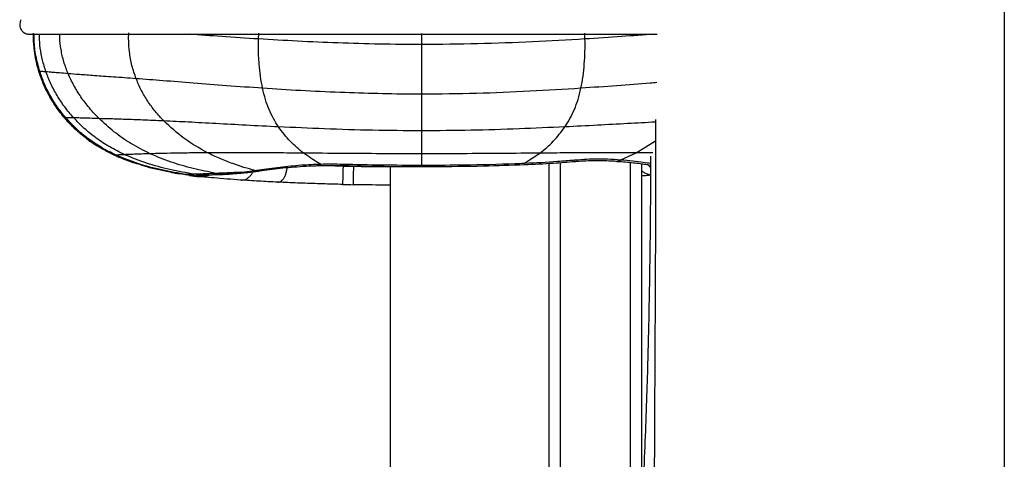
# Paper-space layout '_Back' of a CAD drawing. Header units: millimetres. Extents: x -468 to 468, y 0 to 686.
# Tile 2 of 9: x -468 to -202, y 346 to 465. Entities that reach past the tile are written whole.
import ezdxf

# ---------------------------------------------------------------- set-up
doc = ezdxf.new("R2010")
doc.units = ezdxf.units.MM

psp = doc.layouts.new('_Back')

# ---------------------------------------------------------------- linework, layer by layer
at = {"color": 7, "linetype": 'Continuous', "lineweight": 25}
for p, q in [((-467.82, 465.11), (-467.82, 465.1)), ((-464.47, 461.18), (-464.46, 458.44)), ((-403.63, 459.89), (-403.57, 461.43)), ((-359.46, 458.37), (-359.46, 461.4)), ((-315.29, 459.89), (-315.37, 461.42)), ((-464.43, 458.06), (-463.85, 454.17)), ((-464.13, 455.62), (-464.09, 455.48)), ((-463.95, 454.79), (-464.01, 455.03)), ((-463.96, 454.66), (-463.53, 452.76)), ((-463.05, 451.06), (-463.92, 454.67)), ((-463.69, 453.7), (-463.91, 454.65)), ((-463.83, 454.07), (-463.77, 453.76)), ((-463.05, 451.06), (-463.46, 452.78)), ((-462.81, 451.1), (-463.05, 451.08)), ((-463.05, 451.08), (-463.05, 451.07)), ((-463.05, 451.07), (-463.05, 451.06)), ((-463.05, 451.06), (-463.05, 451.06)), ((-462.33, 449.1), (-463.05, 451.06)), ((-463.05, 451.06), (-463.05, 451.06)), ((-463.05, 451.06), (-463.05, 451.06)), ((-463.05, 451.06), (-463.05, 451.06)), ((-463.05, 451.06), (-463.05, 451.06)), ((-463.05, 451.06), (-463.05, 451.06)), ((-463.05, 451.06), (-463.05, 451.06)), ((-463.05, 451.06), (-463.05, 451.06)), ((-463.05, 451.06), (-463.05, 451.06)), ((-463.05, 451.06), (-463.05, 451.06)), ((-463.05, 451.06), (-463.05, 451.06)), ((-459.05, 442.58), (-458.88, 442.31)), ((-456.06, 438.51), (-456.06, 438.5)), ((-456.06, 438.5), (-456.06, 438.49)), ((-456.06, 438.49), (-456.06, 438.49)), ((-456.06, 438.49), (-456.06, 438.49)), ((-456.06, 438.49), (-456.06, 438.49)), ((-456.06, 438.49), (-456.06, 438.49)), ((-456.06, 438.49), (-456.06, 438.49)), ((-456.06, 438.49), (-456.06, 438.49)), ((-456.06, 438.49), (-456.06, 438.49)), ((-456.06, 438.49), (-456.06, 438.49)), ((-359.46, 431.97), (-359.46, 435.04)), ((-447.8, 431.38), (-448.4, 431.78)), ((-359.46, 428.82), (-359.46, 431.97)), ((-301.48, 429.1), (-296.18, 432.35)), ((-447.45, 431.09), (-447.05, 430.87)), ((-445.16, 429.75), (-442.42, 428.39)), ((-331.63, 426.29), (-327.51, 429)), ((-305.58, 427.22), (-301.48, 429.1)), ((-296.97, 429.05), (-301.48, 429.1)), ((-443.55, 428.95), (-442.51, 428.42)), ((-443.32, 428.84), (-442.51, 428.42)), ((-443.11, 428.73), (-442.51, 428.43)), ((-442.6, 428.46), (-442.49, 428.42)), ((-442.6, 428.46), (-442.49, 428.42)), ((-442.51, 428.43), (-441.21, 427.86)), ((-442.51, 428.43), (-442.51, 428.43)), ((-442.51, 428.43), (-442.51, 428.43)), ((-442.51, 428.42), (-441.21, 427.85)), ((-442.51, 428.42), (-441.22, 427.86)), ((-442.51, 428.42), (-442.51, 428.42)), ((-442.51, 428.42), (-442.51, 428.42)), ((-442.51, 428.42), (-442.51, 428.42)), ((-442.51, 428.42), (-442.51, 428.42)), ((-438.02, 426.66), (-438.72, 426.89)), ((-359.46, 425.77), (-359.46, 428.82)), ((-322, 426.46), (-322, 0)), ((-303, 0), (-303, 426.5)), ((-434.13, 425.45), (-433.41, 425.23)), ((-408.15, 423.81), (-404.6, 424.29)), ((-404.6, 424.29), (-404.6, 424.29)), ((-380.67, 425.52), (-380.67, 425.71)), ((-380.67, 425.52), (-377.86, 425.46)), ((-368, 425.45), (-368, 5)), ((-325, 3), (-325, 426.25)), ((-300, 426.15), (-300, 3)), ((-297.65, 425.8), (-297.53, 425.62)), ((-297.65, 425.8), (-297.53, 425.61)), ((-297.65, 425.8), (-297.53, 425.61)), ((-297.65, 425.8), (-297.53, 425.61)), ((-297.65, 425.8), (-297.53, 425.61)), ((-297.65, 425.8), (-297.53, 425.61)), ((-297.64, 425.8), (-297.53, 425.62)), ((-297.64, 425.8), (-297.53, 425.62)), ((-297.64, 425.8), (-297.53, 425.62)), ((-420.17, 422.69), (-423.37, 423.16)), ((-423.37, 423.16), (-423.36, 423.16)), ((-420.17, 422.69), (-423.37, 423.16)), ((-423.36, 423.16), (-423.36, 423.16)), ((-420.17, 422.69), (-423.36, 423.16)), ((-423.36, 423.16), (-423.36, 423.16)), ((-420.17, 422.69), (-423.36, 423.16)), ((-423.36, 423.16), (-423.36, 423.16)), ((-420.17, 422.69), (-423.36, 423.16)), ((-423.36, 423.16), (-423.36, 423.15)), ((-420.17, 422.69), (-423.36, 423.15)), ((-423.36, 423.15), (-423.36, 423.15)), ((-420.17, 422.69), (-423.36, 423.15)), ((-423.36, 423.15), (-423.36, 423.15)), ((-420.17, 422.69), (-423.36, 423.15)), ((-423.36, 423.15), (-423.36, 423.15)), ((-420.17, 422.69), (-423.36, 423.15)), ((-422.32, 423), (-423.36, 423.15)), ((-422.32, 423), (-423.36, 423.15)), ((-420.18, 422.75), (-423.07, 423.18)), ((-422.1, 422.96), (-420.19, 422.69)), ((-419.75, 423.08), (-420.94, 423.27)), ((-418.35, 423.09), (-418.6, 423.04)), ((-418.17, 422.86), (-417.52, 423.13)), ((-413.85, 423.29), (-415.13, 423.52)), ((-413, 423.22), (-413.85, 423.29))]:
    psp.add_line(p, q, dxfattribs=at)
at = {"color": 7, "linetype": 'Continuous', "lineweight": 25, "flags": 128}
for points in [[(-442.51, 428.43), (-442.51, 428.43), (-442.51, 428.43), (-442.51, 428.43)], [(-442.51, 428.43), (-442.51, 428.43), (-442.51, 428.43), (-442.51, 428.43)], [(-442.51, 428.42), (-442.51, 428.42), (-442.51, 428.42), (-442.51, 428.42)], [(-318.08, 426.75), (-318.09, 426.82), (-318.12, 427.17)], [(-385.13, 425.67), (-380.67, 425.52), (-380.67, 425.52), (-380.67, 425.52)], [(-380.81, 425.67), (-380.81, 425.72), (-380.8, 426.05)], [(-380.8, 420.53), (-380.79, 420.59), (-380.79, 420.85), (-380.78, 421.3), (-380.76, 421.92), (-380.74, 422.69), (-380.72, 423.57), (-380.7, 424.52), (-380.67, 425.52)], [(-420.17, 422.69), (-420.17, 422.69), (-420.17, 422.69)]]:
    psp.add_lwpolyline(points, dxfattribs=at)
at = {"color": 7, "linetype": 'Continuous', "lineweight": 25}
for centre, radius, start, end in [((-442.47, 428.44), 0.0386, 190.2594, 200.1669), ((-442.51, 428.43), 0.00402, 180.5878, 205.7561), ((-420.17, 422.69), 0.00679, 2.4464, 15.1612), ((-420.17, 422.69), 0.00702, 2.5717, 12.111), ((-420.16, 422.69), 0.00226, 163.6942, 189.5645), ((-420.17, 422.69), 0.00318, 354.0779, 13.7994), ((-420.16, 422.69), 0.00182, 159.9531, 191.6764), ((-420.17, 422.69), 0.00318, 354.0847, 13.7885), ((-420.16, 422.69), 0.00183, 160.0045, 191.634), ((-420.17, 422.69), 0.00325, 354.3262, 13.6387)]:
    psp.add_arc(centre, radius, start, end, dxfattribs=at)
for points, knots in [([(-201.83, 606.87), (-201.83, 606.24), (-201.83, 605.61), (-201.83, 604.34), (-201.83, 602.42), (-201.83, 600.45), (-201.83, 596.45), (-201.83, 593.72), (-201.83, 585.33), (-201.83, 579.51), (-201.83, 570.63), (-201.83, 567.65), (-201.82, 563.16), (-201.82, 561.66), (-201.82, 560.16), (-201.82, 560.13), (-201.82, 560.08), (-201.82, 560.01), (-201.82, 559.85), (-201.82, 559.52), (-201.82, 558.87), (-201.82, 557.56), (-201.82, 554.94), (-201.82, 540.76), (-201.82, 527.56), (-201.82, 513.91), (-201.82, 511.23), (-201.82, 505.98), (-201.82, 503.41), (-201.82, 495.76), (-201.82, 490.78), (-201.82, 480.77), (-201.82, 475.74), (-201.82, 465.34), (-201.82, 459.98), (-201.82, 448.97), (-201.82, 443.33), (-201.82, 431.79), (-201.82, 425.91), (-201.82, 407.95), (-201.82, 395.58), (-201.82, 379.94), (-201.82, 376.79), (-201.82, 373.63), (-201.82, 373.62), (-201.82, 373.61), (-201.82, 373.6), (-201.82, 373.59), (-201.82, 373.55), (-201.82, 373.46), (-201.82, 373.29), (-201.82, 372.95), (-201.82, 372.26), (-201.82, 370.88), (-201.82, 366.56), (-201.82, 362.62), (-201.82, 353.12), (-201.82, 346.75), (-201.82, 333.85), (-201.82, 327.32), (-201.82, 314.05), (-201.82, 307.29), (-201.82, 294.13), (-201.82, 287.73), (-201.82, 278.8), (-201.81, 275.93), (-201.81, 271.86), (-201.81, 270.55), (-201.81, 267.99), (-201.81, 266.76), (-201.81, 260.78), (-201.82, 256.62), (-201.82, 249.19), (-201.82, 245.91), (-201.82, 242.9)], [0, 0, 0, 0, 0.007813, 0.007813, 0.015625, 0.03125, 0.03125, 0.0625, 0.0625, 0.125, 0.125, 0.15625, 0.15625, 0.171875, 0.171875, 0.171997, 0.171997, 0.172119, 0.172363, 0.172852, 0.173828, 0.175781, 0.179688, 0.1875, 0.25, 0.25, 0.265625, 0.265625, 0.28125, 0.28125, 0.3125, 0.3125, 0.34375, 0.34375, 0.375, 0.375, 0.40625, 0.40625, 0.4375, 0.4375, 0.5, 0.5, 0.515625, 0.515686, 0.515686, 0.515717, 0.515717, 0.515747, 0.515869, 0.516113, 0.516602, 0.517578, 0.519531, 0.523438, 0.53125, 0.5625, 0.5625, 0.625, 0.625, 0.6875, 0.6875, 0.75, 0.75, 0.8125, 0.8125, 0.84375, 0.84375, 0.859375, 0.859375, 0.875, 0.875, 0.9375, 0.9375, 1, 1, 1, 1]), ([(-467.82, 465.11), (-467.95, 464.89), (-468.18, 464.49), (-468.29, 463.69), (-468.16, 462.96), (-467.9, 462.41), (-467.62, 462.05), (-467.44, 461.87), (-467.31, 461.75), (-467.21, 461.67), (-467.11, 461.61), (-466.99, 461.53), (-466.84, 461.45), (-466.56, 461.33), (-466.36, 461.29), (-466.05, 461.22), (-465.65, 461.18), (-465.05, 461.17), (-464.51, 461.18), (-463.73, 461.18), (-462.75, 461.18), (-461.37, 461.18), (-459.71, 461.18), (-457.47, 461.18), (-454.67, 461.18), (-451.39, 461.18), (-447.71, 461.18), (-443.69, 461.18), (-438.92, 461.18), (-433.34, 461.18), (-426.99, 461.18), (-418.71, 461.18), (-408.49, 461.18), (-396.45, 461.18), (-384.42, 461.18), (-372.41, 461.18), (-357.73, 461.18), (-340.36, 461.18), (-324.34, 461.18), (-312.31, 461.18), (-304.31, 461.18), (-298.76, 461.18), (-295.98, 461.18), (-295.79, 461.18)], [0, 0, 0, 0, 0.008889, 0.016145, 0.021727, 0.025706, 0.027178, 0.028401, 0.02896, 0.029519, 0.030119, 0.030795, 0.03246, 0.034624, 0.043744, 0.053676, 0.063512, 0.086442, 0.126758, 0.161166, 0.193565, 0.215732, 0.237698, 0.259768, 0.281949, 0.304206, 0.326511, 0.348776, 0.370881, 0.399996, 0.428993, 0.458057, 0.510571, 0.562936, 0.615025, 0.667048, 0.719031, 0.805694, 0.892505, 0.927413, 0.96244, 0.997403, 1, 1, 1, 1]), ([(-464.46, 458.94), (-464.49, 459.13), (-464.59, 459.96), (-464.54, 460.8), (-464.5, 461.43)], [0, 0, 0, 0, 0.241097, 1, 1, 1, 1]), ([(-464.41, 458.46), (-464.46, 458.82), (-464.58, 459.72), (-464.53, 460.64), (-464.51, 461.18)], [0, 0, 0, 0, 0.401439, 1, 1, 1, 1]), ([(-462.81, 451.1), (-463.2, 452.5), (-463.95, 455.27), (-464.37, 458.68), (-464.32, 460.63), (-464.3, 461.18)], [0, 0, 0, 0, 0.427772, 0.840831, 1, 1, 1, 1]), ([(-461.15, 451), (-461.49, 452.06), (-462.16, 454.15), (-462.71, 457.35), (-462.95, 459.7), (-462.92, 460.96), (-462.91, 461.18)], [0, 0, 0, 0, 0.321619, 0.633568, 0.93826, 1, 1, 1, 1]), ([(-455.15, 450.5), (-455.57, 451.57), (-456.38, 453.68), (-457.1, 456.97), (-457.44, 459.48), (-457.42, 460.87), (-457.41, 461.18)], [0, 0, 0, 0, 0.315136, 0.6201448, 0.9178048, 1, 1, 1, 1]), ([(-436.75, 449.15), (-437.16, 450.33), (-437.76, 452.08), (-438.28, 454.57), (-438.61, 456.79), (-438.8, 459.13), (-438.77, 460.81), (-438.76, 461.51)], [0, 0, 0, 0, 0.305678, 0.452298, 0.604058, 0.837353, 1, 1, 1, 1]), ([(-403.63, 459.89), (-406.97, 460.1), (-413.25, 460.5), (-419.43, 460.96), (-422.33, 461.18)], [0, 0, 0, 0, 0.530183, 1, 1, 1, 1]), ([(-296.59, 461.18), (-299.49, 460.96), (-305.67, 460.5), (-311.96, 460.1), (-315.29, 459.89)], [0, 0, 0, 0, 0.469986, 1, 1, 1, 1]), ([(-464.46, 458.93), (-464.49, 459.13), (-464.55, 459.59), (-464.53, 460.06), (-464.52, 460.32)], [0, 0, 0, 0, 0.443198, 1, 1, 1, 1]), ([(-463.05, 451.08), (-463.45, 452.49), (-464.13, 454.91), (-464.33, 457.41), (-464.41, 458.46)], [0, 0, 0, 0, 0.5826606, 1, 1, 1, 1]), ([(-402.54, 446.56), (-402.74, 447.62), (-403.14, 449.73), (-403.45, 452.73), (-403.61, 455.37), (-403.66, 457.63), (-403.64, 459.13), (-403.63, 459.89)], [0, 0, 0, 0, 0.254707, 0.5047929, 0.6701022, 0.8349665, 1, 1, 1, 1]), ([(-359.46, 458.37), (-363.26, 458.4), (-370.81, 458.45), (-382.03, 458.79), (-392.97, 459.26), (-400.12, 459.68), (-403.63, 459.89)], [0, 0, 0, 0, 0.257198, 0.511655, 0.760239, 1, 1, 1, 1]), ([(-315.29, 459.89), (-320.01, 459.62), (-329.64, 459.06), (-344.39, 458.5), (-354.41, 458.42), (-359.46, 458.37)], [0, 0, 0, 0, 0.321779, 0.657518, 1, 1, 1, 1]), ([(-359.46, 444.93), (-359.46, 446), (-359.46, 448.11), (-359.46, 451.5), (-359.46, 454.93), (-359.46, 457.22), (-359.46, 458.37)], [0, 0, 0, 0, 0.2512822, 0.5003736, 0.7493486, 1, 1, 1, 1]), ([(-316.39, 446.56), (-316.18, 447.62), (-315.78, 449.73), (-315.44, 453.1), (-315.26, 456.5), (-315.28, 458.76), (-315.29, 459.89)], [0, 0, 0, 0, 0.254759, 0.504893, 0.75259, 1, 1, 1, 1]), ([(-463.05, 451.07), (-463.45, 452.48), (-464.1, 454.77), (-464.3, 457.15), (-464.37, 458.07)], [0, 0, 0, 0, 0.6141246, 1, 1, 1, 1]), ([(-456.06, 438.51), (-456.86, 439.5), (-458.43, 441.45), (-460.35, 444.61), (-461.92, 447.8), (-462.68, 450), (-463.05, 451.08)], [0, 0, 0, 0, 0.2642068, 0.5186553, 0.763832, 1, 1, 1, 1]), ([(-456.06, 438.5), (-456.86, 439.49), (-458.43, 441.44), (-460.35, 444.6), (-461.92, 447.79), (-462.68, 449.99), (-463.05, 451.07)], [0, 0, 0, 0, 0.264121, 0.518545, 0.763754, 1, 1, 1, 1]), ([(-456.06, 438.49), (-456.86, 439.49), (-458.43, 441.44), (-460.35, 444.59), (-461.92, 447.79), (-462.68, 449.99), (-463.05, 451.06)], [0, 0, 0, 0, 0.264112, 0.518526, 0.763735, 1, 1, 1, 1]), ([(-456.06, 438.49), (-456.86, 439.48), (-458.43, 441.43), (-460.35, 444.59), (-461.92, 447.78), (-462.68, 449.98), (-463.05, 451.06)], [0, 0, 0, 0, 0.264112, 0.518526, 0.763736, 1, 1, 1, 1]), ([(-456.06, 438.49), (-456.86, 439.48), (-458.43, 441.43), (-460.35, 444.59), (-461.92, 447.78), (-462.68, 449.98), (-463.05, 451.06)], [0, 0, 0, 0, 0.264112, 0.518526, 0.763736, 1, 1, 1, 1]), ([(-458.93, 442.39), (-459.41, 443.14), (-460.52, 444.88), (-461.91, 447.78), (-462.67, 449.98), (-463.05, 451.06)], [0, 0, 0, 0, 0.275595, 0.644527, 1, 1, 1, 1]), ([(-455.76, 438.54), (-456.57, 439.53), (-458.15, 441.48), (-460.08, 444.63), (-461.67, 447.82), (-462.44, 450.02), (-462.81, 451.1)], [0, 0, 0, 0, 0.264403, 0.518911, 0.764016, 1, 1, 1, 1]), ([(-461.15, 451), (-461.57, 451.03), (-462.41, 451.09), (-462.68, 451.09), (-462.81, 451.1)], [0, 0, 0, 0, 0.490533, 1, 1, 1, 1]), ([(-455.15, 450.5), (-455.97, 450.57), (-457.62, 450.7), (-459.22, 450.84), (-460.39, 450.94), (-460.9, 450.98), (-461.15, 451)], [0, 0, 0, 0, 0.24407, 0.490828, 0.742464, 1, 1, 1, 1]), ([(-453.63, 438.54), (-454.47, 439.51), (-456.12, 441.44), (-458.17, 444.56), (-459.89, 447.72), (-460.74, 449.92), (-461.15, 451)], [0, 0, 0, 0, 0.264814, 0.519502, 0.76445, 1, 1, 1, 1]), ([(-436.75, 449.15), (-438.86, 449.3), (-442.92, 449.59), (-448.05, 449.95), (-452.19, 450.26), (-454.17, 450.42), (-455.15, 450.5)], [0, 0, 0, 0, 0.271237, 0.523633, 0.764547, 1, 1, 1, 1]), ([(-446.78, 438.35), (-447.67, 439.29), (-449.42, 441.13), (-451.69, 444.14), (-453.65, 447.23), (-454.66, 449.42), (-455.15, 450.5)], [0, 0, 0, 0, 0.264873, 0.519559, 0.764361, 1, 1, 1, 1]), ([(-456.06, 438.49), (-456.86, 439.48), (-458.44, 441.43), (-460.34, 444.6), (-461.64, 447.15), (-462.18, 448.68), (-462.33, 449.1)], [0, 0, 0, 0, 0.308788, 0.606237, 0.892923, 1, 1, 1, 1]), ([(-456.06, 438.49), (-456.86, 439.48), (-458.43, 441.43), (-460.34, 444.59), (-461.64, 447.14), (-462.18, 448.68), (-462.33, 449.09)], [0, 0, 0, 0, 0.308787, 0.606234, 0.892919, 1, 1, 1, 1]), ([(-456.06, 438.49), (-456.86, 439.48), (-458.43, 441.43), (-460.34, 444.59), (-461.64, 447.14), (-462.18, 448.68), (-462.33, 449.09)], [0, 0, 0, 0, 0.308778, 0.606218, 0.892895, 1, 1, 1, 1]), ([(-402.54, 446.55), (-405.78, 446.78), (-412.09, 447.22), (-421.09, 447.92), (-429.35, 448.59), (-434.35, 448.97), (-436.75, 449.15)], [0, 0, 0, 0, 0.276452, 0.536276, 0.777612, 1, 1, 1, 1]), ([(-429.25, 437.71), (-430.04, 438.56), (-431.6, 440.24), (-433.63, 443.03), (-435.4, 445.95), (-436.31, 448.09), (-436.75, 449.15)], [0, 0, 0, 0, 0.261969, 0.515488, 0.761036, 1, 1, 1, 1]), ([(-295.84, 448.08), (-296.44, 448.04), (-299.98, 447.75), (-306.85, 447.22), (-313.14, 446.78), (-316.39, 446.55)], [0, 0, 0, 0, 0.089744, 0.530759, 1, 1, 1, 1]), ([(-381.56, 445.41), (-385.13, 445.57), (-392.14, 445.88), (-399.11, 446.33), (-402.54, 446.55)], [0, 0, 0, 0, 0.5090577, 1, 1, 1, 1]), ([(-398.22, 436.1), (-398.68, 436.83), (-399.61, 438.29), (-400.78, 440.77), (-401.8, 443.49), (-402.29, 445.53), (-402.54, 446.55)], [0, 0, 0, 0, 0.252061, 0.501989, 0.750704, 1, 1, 1, 1]), ([(-359.46, 444.93), (-360.02, 444.94), (-367.39, 444.94), (-374.75, 445.18), (-381.56, 445.41)], [0, 0, 0, 0, 0.0757631, 1, 1, 1, 1]), ([(-316.39, 446.55), (-320.98, 446.27), (-330.38, 445.68), (-344.76, 445.07), (-354.53, 444.98), (-359.46, 444.93)], [0, 0, 0, 0, 0.321656, 0.657336, 1, 1, 1, 1]), ([(-320.7, 436.1), (-320.24, 436.83), (-319.32, 438.29), (-318.14, 440.77), (-317.13, 443.49), (-316.63, 445.53), (-316.39, 446.55)], [0, 0, 0, 0, 0.2520597, 0.5019852, 0.7507013, 1, 1, 1, 1]), ([(-460.32, 444.65), (-459.71, 443.59), (-458.45, 441.44), (-456.86, 439.48), (-456.06, 438.49)], [0, 0, 0, 0, 0.492682, 1, 1, 1, 1]), ([(-456.06, 438.49), (-456.88, 439.47), (-457.92, 440.71), (-458.75, 442.1), (-458.93, 442.39)], [0, 0, 0, 0, 0.78756, 1, 1, 1, 1]), ([(-359.46, 435.04), (-359.46, 435.7), (-359.46, 437.03), (-359.46, 438.95), (-359.46, 440.62), (-359.46, 441.97), (-359.46, 443.4), (-359.46, 444.42), (-359.46, 444.93)], [0, 0, 0, 0, 0.243936, 0.490985, 0.616064, 0.742431, 0.870339, 1, 1, 1, 1]), ([(-455.76, 438.54), (-455.87, 438.53), (-456.08, 438.53), (-456.07, 438.52), (-456.06, 438.51)], [0, 0, 0, 0, 0.503924, 1, 1, 1, 1]), ([(-442.51, 428.44), (-443.87, 429.11), (-446.53, 430.42), (-450.13, 432.87), (-453.34, 435.53), (-455.17, 437.53), (-456.06, 438.51)], [0, 0, 0, 0, 0.267607, 0.522473, 0.766183, 1, 1, 1, 1]), ([(-442.51, 428.43), (-443.87, 429.1), (-446.53, 430.42), (-450.13, 432.86), (-453.34, 435.52), (-455.16, 437.52), (-456.06, 438.5)], [0, 0, 0, 0, 0.267592, 0.522459, 0.766179, 1, 1, 1, 1]), ([(-456.06, 438.49), (-455.6, 437.96), (-455.05, 437.33), (-454.52, 436.81), (-454.43, 436.72)], [0, 0, 0, 0, 0.8232846, 1, 1, 1, 1]), ([(-442.51, 428.43), (-443.87, 429.1), (-446.53, 430.41), (-450.13, 432.86), (-453.34, 435.51), (-455.16, 437.51), (-456.06, 438.49)], [0, 0, 0, 0, 0.267585, 0.522458, 0.766185, 1, 1, 1, 1]), ([(-445.13, 429.8), (-445.6, 430.04), (-447.37, 430.93), (-450.12, 432.87), (-453.34, 435.51), (-455.16, 437.51), (-456.06, 438.49)], [0, 0, 0, 0, 0.113351, 0.421895, 0.716947, 1, 1, 1, 1]), ([(-445.6, 430.04), (-445.91, 430.2), (-447.52, 431.02), (-450.12, 432.87), (-453.34, 435.51), (-455.16, 437.51), (-456.06, 438.49)], [0, 0, 0, 0, 0.078595, 0.399233, 0.705851, 1, 1, 1, 1]), ([(-442.76, 428.56), (-444.04, 429.19), (-446.61, 430.46), (-450.13, 432.86), (-453.34, 435.51), (-455.16, 437.51), (-456.06, 438.49)], [0, 0, 0, 0, 0.254998, 0.51425, 0.762167, 1, 1, 1, 1]), ([(-445.6, 430.04), (-445.91, 430.2), (-447.52, 431.02), (-450.12, 432.87), (-453.34, 435.5), (-455.16, 437.51), (-456.06, 438.49)], [0, 0, 0, 0, 0.078671, 0.399282, 0.705875, 1, 1, 1, 1]), ([(-442.84, 428.6), (-444.09, 429.21), (-446.63, 430.47), (-449.76, 432.6), (-452.3, 434.66), (-454.28, 436.51), (-455.47, 437.83), (-456.06, 438.49)], [0, 0, 0, 0, 0.251153, 0.511697, 0.679025, 0.841685, 1, 1, 1, 1]), ([(-453, 435.36), (-453.44, 435.75), (-454.52, 436.74), (-455.48, 437.83), (-456.06, 438.49)], [0, 0, 0, 0, 0.404338, 1, 1, 1, 1]), ([(-453.63, 438.54), (-454, 438.54), (-454.76, 438.55), (-455.41, 438.55), (-455.64, 438.54), (-455.76, 438.54)], [0, 0, 0, 0, 0.32015, 0.655085, 1, 1, 1, 1]), ([(-442.19, 428.47), (-443.55, 429.14), (-446.21, 430.46), (-449.82, 432.91), (-453.03, 435.56), (-454.87, 437.56), (-455.76, 438.54)], [0, 0, 0, 0, 0.267469, 0.522347, 0.766132, 1, 1, 1, 1]), ([(-446.78, 438.35), (-447.65, 438.38), (-449.4, 438.44), (-451.24, 438.49), (-452.66, 438.52), (-453.31, 438.53), (-453.63, 438.54)], [0, 0, 0, 0, 0.239742, 0.4845377, 0.7373383, 1, 1, 1, 1]), ([(-439.86, 428.58), (-441.22, 429.25), (-443.89, 430.56), (-447.53, 432.98), (-450.8, 435.6), (-452.7, 437.57), (-453.63, 438.54)], [0, 0, 0, 0, 0.2663927, 0.5211641, 0.7654199, 1, 1, 1, 1]), ([(-429.25, 437.71), (-431.19, 437.8), (-434.92, 437.96), (-439.73, 438.13), (-443.75, 438.26), (-445.78, 438.32), (-446.78, 438.35)], [0, 0, 0, 0, 0.2712281, 0.5233357, 0.764013, 1, 1, 1, 1]), ([(-432.96, 428.83), (-434.71, 429.71), (-438.13, 431.43), (-442.76, 434.64), (-445.46, 437.14), (-446.78, 438.35)], [0, 0, 0, 0, 0.349218, 0.682466, 1, 1, 1, 1]), ([(-398.22, 436.1), (-401.15, 436.25), (-406.84, 436.53), (-415, 436.98), (-422.49, 437.39), (-427.06, 437.61), (-429.25, 437.71)], [0, 0, 0, 0, 0.27641, 0.536387, 0.777897, 1, 1, 1, 1]), ([(-417.44, 429.1), (-419.62, 430.32), (-423.89, 432.7), (-427.49, 436.07), (-429.25, 437.71)], [0, 0, 0, 0, 0.511967, 1, 1, 1, 1]), ([(-296.18, 437.39), (-296.22, 437.39), (-298.66, 437.27), (-303.94, 436.97), (-312.08, 436.53), (-317.77, 436.25), (-320.7, 436.1)], [0, 0, 0, 0, 0.0048467, 0.313806, 0.6463936, 1, 1, 1, 1]), ([(-296.18, 438.09), (-296.18, 437.43), (-296.18, 431.96), (-296.19, 422.3), (-296.22, 408.95), (-296.26, 399.27), (-296.29, 392.58), (-296.31, 389.44), (-296.32, 386.86), (-296.33, 384.86), (-296.34, 383.02), (-296.36, 379.28), (-296.39, 373.31), (-296.44, 364.81), (-296.47, 357.38), (-296.5, 351.3), (-296.52, 346.83), (-296.54, 342.38), (-296.56, 338.24), (-296.57, 334.72), (-296.58, 331.95), (-296.59, 329.92), (-296.59, 328.63), (-296.6, 327.63), (-296.6, 326.48), (-296.61, 324.74), (-296.61, 322.03), (-296.62, 318.26), (-296.63, 313.39), (-296.64, 307.79), (-296.65, 301.69), (-296.64, 295.39), (-296.62, 289.71), (-296.59, 284.84), (-296.53, 280.81), (-296.46, 277.65), (-296.4, 276.17), (-296.38, 275.61)], [0, 0, 0, 0, 0.011072, 0.09271, 0.163047, 0.236653, 0.256399, 0.276317, 0.289903, 0.30002, 0.310279, 0.320998, 0.36336, 0.411982, 0.466631, 0.491669, 0.517704, 0.544696, 0.570006, 0.590857, 0.607319, 0.619462, 0.627357, 0.63073, 0.637561, 0.648109, 0.662292, 0.686633, 0.716753, 0.751959, 0.791244, 0.833219, 0.876379, 0.909317, 0.943098, 0.978531, 1, 1, 1, 1]), ([(-454.09, 436.38), (-453.91, 436.2), (-453.38, 435.67), (-452.64, 435), (-452.03, 434.46), (-451.79, 434.26), (-451.83, 434.29), (-451.84, 434.3)], [0, 0, 0, 0, 0.139086, 0.406839, 0.659537, 0.918313, 1, 1, 1, 1]), ([(-447.43, 431.13), (-448.37, 431.73), (-450.08, 432.83), (-451.9, 434.3), (-452.78, 435.15), (-453, 435.36)], [0, 0, 0, 0, 0.477659, 0.870459, 1, 1, 1, 1]), ([(-359.46, 435.04), (-363.9, 435.07), (-372.68, 435.13), (-385.62, 435.54), (-394.08, 435.92), (-398.22, 436.1)], [0, 0, 0, 0, 0.34272, 0.678317, 1, 1, 1, 1]), ([(-391.42, 429), (-392.67, 430.01), (-395.19, 432.04), (-397.21, 434.75), (-398.22, 436.1)], [0, 0, 0, 0, 0.4999536, 1, 1, 1, 1]), ([(-320.7, 436.1), (-324.84, 435.92), (-333.31, 435.54), (-346.25, 435.13), (-355.03, 435.07), (-359.46, 435.04)], [0, 0, 0, 0, 0.321682, 0.657283, 1, 1, 1, 1]), ([(-327.51, 429), (-326.25, 430.01), (-323.73, 432.04), (-321.71, 434.75), (-320.7, 436.1)], [0, 0, 0, 0, 0.499948, 1, 1, 1, 1]), ([(-450.12, 432.93), (-450.11, 432.92), (-449.37, 432.3), (-448.39, 431.65), (-447.39, 431.06), (-447.22, 430.96)], [0, 0, 0, 0, 0.007363, 0.830683, 1, 1, 1, 1]), ([(-417.44, 429.1), (-419.1, 429.08), (-422.3, 429.05), (-426.53, 428.98), (-430.14, 428.91), (-432.02, 428.86), (-432.96, 428.83)], [0, 0, 0, 0, 0.270919, 0.52302, 0.763647, 1, 1, 1, 1]), ([(-391.42, 429), (-393.85, 429.02), (-398.59, 429.06), (-405.4, 429.1), (-411.7, 429.12), (-415.58, 429.1), (-417.44, 429.1)], [0, 0, 0, 0, 0.27468, 0.534166, 0.776371, 1, 1, 1, 1]), ([(-404.6, 424.29), (-405.6, 424.57), (-407.61, 425.14), (-410.77, 426.2), (-414.09, 427.47), (-416.32, 428.55), (-417.44, 429.1)], [0, 0, 0, 0, 0.223147, 0.452829, 0.725355, 1, 1, 1, 1]), ([(-359.46, 428.82), (-363.11, 428.83), (-370.33, 428.84), (-381, 428.91), (-387.99, 428.97), (-391.42, 429)], [0, 0, 0, 0, 0.341926, 0.677397, 1, 1, 1, 1]), ([(-386.89, 426.06), (-387.08, 426.17), (-388.63, 427.06), (-390.11, 428.09), (-391.42, 429)], [0, 0, 0, 0, 0.120241, 1, 1, 1, 1]), ([(-327.51, 429), (-330.94, 428.97), (-337.93, 428.91), (-348.59, 428.84), (-355.82, 428.83), (-359.46, 428.82)], [0, 0, 0, 0, 0.322605, 0.658076, 1, 1, 1, 1]), ([(-301.48, 429.1), (-303.34, 429.1), (-307.22, 429.12), (-313.52, 429.1), (-320.33, 429.06), (-325.07, 429.02), (-327.51, 429)], [0, 0, 0, 0, 0.223627, 0.465832, 0.725319, 1, 1, 1, 1]), ([(-442.6, 428.47), (-441.94, 428.18), (-440.61, 427.59), (-439.23, 427.08), (-438.54, 426.82)], [0, 0, 0, 0, 0.497279, 1, 1, 1, 1]), ([(-442.19, 428.46), (-442.28, 428.46), (-442.45, 428.45), (-442.51, 428.44), (-442.51, 428.44), (-442.51, 428.44)], [0, 0, 0, 0, 0.345234, 0.672604, 1, 1, 1, 1]), ([(-423.37, 423.16), (-425.63, 423.56), (-430.08, 424.34), (-436.53, 426), (-440.55, 427.63), (-442.51, 428.44)], [0, 0, 0, 0, 0.347056, 0.680694, 1, 1, 1, 1]), ([(-423.36, 423.16), (-425.63, 423.56), (-430.08, 424.34), (-436.53, 425.99), (-440.55, 427.63), (-442.51, 428.43)], [0, 0, 0, 0, 0.347087, 0.680703, 1, 1, 1, 1]), ([(-423.36, 423.16), (-425.63, 423.55), (-430.08, 424.33), (-436.53, 425.99), (-440.54, 427.63), (-442.51, 428.43)], [0, 0, 0, 0, 0.347086, 0.680716, 1, 1, 1, 1]), ([(-423.36, 423.15), (-425.63, 423.55), (-430.08, 424.33), (-436.53, 425.99), (-440.54, 427.62), (-442.51, 428.42)], [0, 0, 0, 0, 0.347086, 0.680716, 1, 1, 1, 1]), ([(-423.36, 423.15), (-425.63, 423.55), (-430.08, 424.33), (-436.53, 425.98), (-440.54, 427.62), (-442.51, 428.42)], [0, 0, 0, 0, 0.347086, 0.680716, 1, 1, 1, 1]), ([(-439.86, 428.58), (-440.27, 428.56), (-441.11, 428.52), (-441.8, 428.49), (-442.06, 428.47), (-442.19, 428.46)], [0, 0, 0, 0, 0.313322, 0.648599, 1, 1, 1, 1]), ([(-423.07, 423.18), (-425.33, 423.58), (-429.77, 424.36), (-436.21, 426.02), (-440.22, 427.66), (-442.19, 428.46)], [0, 0, 0, 0, 0.346731, 0.680364, 1, 1, 1, 1]), ([(-423.36, 423.16), (-425.63, 423.55), (-430.08, 424.34), (-436.07, 425.85), (-439.66, 427.3), (-441.18, 427.92)], [0, 0, 0, 0, 0.373723, 0.732939, 1, 1, 1, 1]), ([(-423.36, 423.15), (-425.63, 423.55), (-430.08, 424.34), (-436.07, 425.85), (-439.66, 427.3), (-441.18, 427.92)], [0, 0, 0, 0, 0.37371, 0.732913, 1, 1, 1, 1]), ([(-432.96, 428.83), (-433.78, 428.81), (-435.47, 428.76), (-437.32, 428.69), (-438.82, 428.63), (-439.5, 428.6), (-439.86, 428.58)], [0, 0, 0, 0, 0.233873, 0.475657, 0.729875, 1, 1, 1, 1]), ([(-420.94, 423.27), (-423.17, 423.67), (-427.56, 424.47), (-433.93, 426.15), (-437.91, 427.78), (-439.86, 428.58)], [0, 0, 0, 0, 0.344594, 0.678349, 1, 1, 1, 1]), ([(-423.36, 423.16), (-425.63, 423.56), (-430.08, 424.36), (-435.16, 425.58), (-437.86, 426.64), (-438.51, 426.9)], [0, 0, 0, 0, 0.4422756, 0.8673823, 1, 1, 1, 1]), ([(-438.46, 426.81), (-438.34, 426.76), (-437.91, 426.58), (-437.45, 426.45), (-437.12, 426.36)], [0, 0, 0, 0, 0.273143, 1, 1, 1, 1]), ([(-423.36, 423.15), (-424.74, 423.38), (-427.45, 423.83), (-431.44, 424.71), (-434.97, 425.62), (-437.12, 426.35), (-438.02, 426.66)], [0, 0, 0, 0, 0.276788, 0.547613, 0.811819, 1, 1, 1, 1]), ([(-415.13, 423.52), (-417.2, 423.94), (-421.32, 424.77), (-427.3, 426.47), (-431.08, 428.05), (-432.96, 428.83)], [0, 0, 0, 0, 0.336747, 0.671268, 1, 1, 1, 1]), ([(-331.63, 426.29), (-331.63, 426.29), (-328.65, 426.42), (-324.14, 426.67), (-319.64, 427.04), (-318.12, 427.17)], [0, 0, 0, 0, 0.000004, 0.661393, 1, 1, 1, 1]), ([(-331.61, 425.91), (-329, 426.03), (-324.48, 426.22), (-319.98, 426.61), (-318.08, 426.77)], [0, 0, 0, 0, 0.578542, 1, 1, 1, 1]), ([(-318.12, 427.17), (-317.01, 427.25), (-314.94, 427.41), (-311.94, 427.48), (-308.81, 427.43), (-306.76, 427.3), (-305.58, 427.22)], [0, 0, 0, 0, 0.254328, 0.473381, 0.695877, 1, 1, 1, 1]), ([(-318.08, 426.73), (-317.7, 426.77), (-316.47, 426.89), (-314.38, 426.99), (-311.85, 427.03), (-309.48, 426.98), (-307.73, 426.92), (-306.87, 426.84), (-306.66, 426.82)], [0, 0, 0, 0, 0.094772, 0.309042, 0.523809, 0.740107, 0.93679, 1, 1, 1, 1]), ([(-306.66, 426.86), (-306.5, 426.85), (-306.14, 426.83), (-305.78, 427.08), (-305.58, 427.22)], [0, 0, 0, 0, 0.443883, 1, 1, 1, 1]), ([(-306.64, 426.78), (-306.22, 426.76), (-305.01, 426.7), (-303.18, 426.53), (-301.24, 426.31), (-299.6, 426.1), (-298.38, 425.93), (-297.82, 425.83), (-297.6, 425.79)], [0, 0, 0, 0, 0.108322, 0.312034, 0.520972, 0.709623, 0.883115, 1, 1, 1, 1]), ([(-305.58, 427.22), (-305.58, 427.22), (-304.46, 427.13), (-302.32, 426.92), (-299.58, 426.57), (-298.17, 426.36), (-297.53, 426.26)], [0, 0, 0, 0, 0.000005, 0.352422, 0.704937, 1, 1, 1, 1]), ([(-297.52, 428.19), (-297.52, 427.88), (-297.53, 426.13), (-297.55, 422.78), (-297.58, 417.85), (-297.63, 412.18), (-297.69, 405.64), (-297.79, 398.23), (-297.92, 390.11), (-298.1, 381.34), (-298.34, 371.94), (-298.65, 361.76), (-299.05, 350.79), (-299.38, 343.23), (-299.55, 339.31)], [0, 0, 0, 0, 0.010414, 0.059156, 0.11302, 0.176737, 0.250312, 0.33375, 0.427052, 0.524054, 0.629821, 0.74438, 0.867765, 1, 1, 1, 1]), ([(-433.44, 425.24), (-433.34, 425.21), (-433.02, 425.13), (-432.35, 424.95), (-431.77, 424.81), (-431.5, 424.75)], [0, 0, 0, 0, 0.1897608, 0.6322481, 1, 1, 1, 1]), ([(-433.44, 425.24), (-433.34, 425.21), (-433.02, 425.13), (-432.35, 424.95), (-431.77, 424.81), (-431.5, 424.75)], [0, 0, 0, 0, 0.189817, 0.632301, 1, 1, 1, 1]), ([(-427.42, 423.86), (-427.34, 423.85), (-426.94, 423.77), (-426.42, 423.67), (-425.98, 423.59), (-425.98, 423.59), (-425.98, 423.59)], [0, 0, 0, 0, 0.100644, 0.475382, 0.802647, 1, 1, 1, 1]), ([(-427.42, 423.86), (-427.34, 423.85), (-426.94, 423.77), (-426.42, 423.67), (-425.98, 423.59), (-425.98, 423.59), (-425.98, 423.59)], [0, 0, 0, 0, 0.100401, 0.4752, 0.802455, 1, 1, 1, 1]), ([(-427.15, 423.81), (-427.16, 423.81), (-427.23, 423.83), (-426.86, 423.76), (-426.15, 423.62), (-425.37, 423.49), (-424.95, 423.41)], [0, 0, 0, 0, 0.0390796, 0.3043243, 0.6233968, 1, 1, 1, 1]), ([(-408.17, 423.81), (-408.77, 423.78), (-409.92, 423.74), (-411.77, 423.66), (-413.54, 423.59), (-414.64, 423.54), (-415.13, 423.52)], [0, 0, 0, 0, 0.221369, 0.422684, 0.740982, 1, 1, 1, 1]), ([(-413.85, 423.29), (-413.77, 423.29), (-412.89, 423.34), (-411.11, 423.47), (-409.14, 423.7), (-408.17, 423.81)], [0, 0, 0, 0, 0.052829, 0.535156, 1, 1, 1, 1]), ([(-412.77, 423.25), (-412.54, 423.27), (-411.75, 423.34), (-410.09, 423.47), (-408.54, 423.6), (-407.62, 423.69), (-407.52, 423.69)], [0, 0, 0, 0, 0.157939, 0.549614, 0.952902, 1, 1, 1, 1]), ([(-408.46, 421.72), (-408.21, 421.72), (-407.72, 421.71), (-406.99, 421.96), (-406.31, 422.39), (-405.7, 423.02), (-405.31, 423.55), (-405.17, 423.89), (-405.15, 423.93)], [0, 0, 0, 0, 0.194584, 0.389168, 0.583752, 0.778336, 0.972921, 1, 1, 1, 1]), ([(-408.17, 423.81), (-408.17, 423.81), (-408.16, 423.81), (-408.16, 423.81), (-408.15, 423.81)], [0, 0, 0, 0, 0.499935, 1, 1, 1, 1]), ([(-407.02, 423.71), (-407.13, 423.69), (-407.51, 423.62), (-407.89, 423.73), (-408.15, 423.81)], [0, 0, 0, 0, 0.30378, 1, 1, 1, 1]), ([(-407.02, 423.71), (-406.86, 423.73), (-405.75, 423.86), (-404.6, 424.02), (-403.52, 424.13), (-403.52, 424.13)], [0, 0, 0, 0, 0.140529, 0.998537, 1, 1, 1, 1]), ([(-404.6, 424.29), (-404.6, 424.29), (-404.24, 424.35), (-402.14, 424.65), (-398.07, 425.23), (-392.42, 425.81), (-388.63, 426.01), (-386.89, 426.06), (-386.89, 426.06)], [0, 0, 0, 0, 0.000003, 0.071597, 0.410664, 0.733104, 0.999997, 1, 1, 1, 1]), ([(-403.42, 424.16), (-403.49, 424.14), (-403.86, 424), (-404.27, 424.16), (-404.6, 424.29)], [0, 0, 0, 0, 0.172407, 1, 1, 1, 1]), ([(-403.43, 424.17), (-403.4, 424.18), (-402.54, 424.32), (-400.67, 424.58), (-397.81, 424.93), (-394.75, 425.23), (-391.56, 425.46), (-388.81, 425.6), (-387.11, 425.63), (-386.55, 425.64)], [0, 0, 0, 0, 0.006312, 0.183239, 0.362489, 0.543503, 0.725594, 0.90788, 1, 1, 1, 1]), ([(-398.37, 421.15), (-398.21, 421.15), (-397.9, 421.16), (-397.44, 421.42), (-397, 421.87), (-396.61, 422.49), (-396.27, 423.26), (-396.01, 424.14), (-395.91, 424.79), (-395.86, 425.11)], [0, 0, 0, 0, 0.143432, 0.286864, 0.430296, 0.573728, 0.71716, 0.860592, 1, 1, 1, 1]), ([(-386.89, 426.06), (-386.89, 426.06), (-384.88, 426.11), (-382.84, 426.08), (-380.8, 426.05)], [0, 0, 0, 0, 0.00001, 1, 1, 1, 1]), ([(-386.55, 425.7), (-386.6, 425.7), (-386.71, 425.68), (-386.82, 425.92), (-386.89, 426.06)], [0, 0, 0, 0, 0.417663, 1, 1, 1, 1]), ([(-386.55, 425.64), (-386.04, 425.65), (-384.44, 425.69), (-382.52, 425.68), (-381.11, 425.65), (-380.81, 425.64)], [0, 0, 0, 0, 0.267865, 0.844711, 1, 1, 1, 1]), ([(-380.81, 425.68), (-379.7, 425.64), (-374.39, 425.48), (-367.27, 425.4), (-361.27, 425.41), (-359.46, 425.41)], [0, 0, 0, 0, 0.156422, 0.746126, 1, 1, 1, 1]), ([(-380.8, 426.05), (-377.28, 425.97), (-370.16, 425.79), (-363.05, 425.78), (-359.46, 425.77)], [0, 0, 0, 0, 0.495793, 1, 1, 1, 1]), ([(-377.86, 425.46), (-375.17, 425.42), (-371.88, 425.36), (-368.6, 425.35), (-368, 425.34)], [0, 0, 0, 0, 0.818062, 1, 1, 1, 1]), ([(-359.46, 425.77), (-359.05, 425.77), (-355.22, 425.77), (-346.82, 425.83), (-337.95, 426.03), (-332.51, 426.25), (-331.63, 426.29), (-331.63, 426.29)], [0, 0, 0, 0, 0.044625, 0.412765, 0.905005, 0.999998, 1, 1, 1, 1]), ([(-359.46, 425.4), (-358.48, 425.4), (-352.9, 425.4), (-343.61, 425.47), (-335.31, 425.77), (-331.61, 425.91)], [0, 0, 0, 0, 0.105921, 0.601168, 1, 1, 1, 1]), ([(-359.46, 425.43), (-359.46, 425.43), (-359.46, 425.41), (-359.46, 425.63), (-359.46, 425.77)], [0, 0, 0, 0, 0.370764, 1, 1, 1, 1]), ([(-331.61, 425.93), (-331.61, 425.93), (-331.61, 425.92), (-331.62, 426.15), (-331.63, 426.29)], [0, 0, 0, 0, 0.385357, 1, 1, 1, 1]), ([(-297.55, 423.17), (-297.83, 423.21), (-298.44, 423.3), (-299.28, 423.67), (-299.77, 424.07), (-300, 424.25)], [0, 0, 0, 0, 0.320351, 0.686917, 1, 1, 1, 1]), ([(-297.54, 425.15), (-297.66, 425.26), (-297.89, 425.47), (-298.03, 425.75), (-298.1, 425.88)], [0, 0, 0, 0, 0.536629, 1, 1, 1, 1]), ([(-297.65, 425.8), (-297.64, 425.76), (-297.61, 425.68), (-297.56, 425.64), (-297.53, 425.62)], [0, 0, 0, 0, 0.610573, 1, 1, 1, 1]), ([(-423.07, 423.18), (-423.17, 423.17), (-423.39, 423.16), (-423.37, 423.16), (-423.37, 423.16)], [0, 0, 0, 0, 0.497258, 1, 1, 1, 1]), ([(-420.94, 423.27), (-421.31, 423.25), (-422.09, 423.22), (-422.71, 423.19), (-422.95, 423.18), (-423.07, 423.18)], [0, 0, 0, 0, 0.30455, 0.640367, 1, 1, 1, 1]), ([(-422.33, 422.99), (-422.3, 422.99), (-422.26, 422.98), (-422.06, 422.95), (-421.83, 422.92), (-421.57, 422.88), (-421.41, 422.86), (-421.26, 422.84), (-421.13, 422.82), (-421.03, 422.8), (-420.93, 422.79), (-420.78, 422.77), (-420.48, 422.73), (-420.29, 422.7), (-420.15, 422.68)], [0, 0, 0, 0, 0.323275, 0.565956, 0.729928, 0.772307, 0.805387, 0.831108, 0.84244, 0.853609, 0.865353, 0.878311, 0.909579, 1, 1, 1, 1]), ([(-422.33, 422.99), (-422.3, 422.99), (-422.26, 422.98), (-422.06, 422.95), (-421.83, 422.92), (-421.57, 422.88), (-421.41, 422.86), (-421.26, 422.84), (-421.13, 422.82), (-421.03, 422.8), (-420.93, 422.79), (-420.78, 422.77), (-420.48, 422.73), (-420.29, 422.7), (-420.15, 422.68)], [0, 0, 0, 0, 0.323234, 0.565901, 0.729872, 0.772253, 0.805338, 0.831067, 0.842403, 0.853577, 0.865326, 0.878289, 0.909566, 1, 1, 1, 1]), ([(-415.13, 423.52), (-415.79, 423.49), (-417.16, 423.43), (-418.71, 423.36), (-420.02, 423.31), (-420.63, 423.28), (-420.94, 423.27)], [0, 0, 0, 0, 0.223063, 0.460351, 0.717648, 1, 1, 1, 1]), ([(-420.23, 422.97), (-420.21, 422.99), (-420.17, 423.04), (-419.91, 423.07), (-419.75, 423.08), (-419.75, 423.08)], [0, 0, 0, 0, 0.511655, 0.999991, 1, 1, 1, 1]), ([(-418.34, 423.07), (-418.61, 423.01), (-419.24, 422.87), (-419.87, 422.94), (-420.23, 422.97)], [0, 0, 0, 0, 0.436541, 1, 1, 1, 1]), ([(-420.18, 422.75), (-420.18, 422.75), (-420.18, 422.76), (-420.19, 422.8), (-420.21, 422.87), (-420.22, 422.94), (-420.23, 422.97)], [0, 0, 0, 0, 0.0000035, 0.385328, 0.771301, 1, 1, 1, 1]), ([(-417.54, 423.13), (-417.71, 423.05), (-418.21, 422.83), (-419.12, 422.68), (-419.83, 422.72), (-420.18, 422.75)], [0, 0, 0, 0, 0.21161, 0.605805, 1, 1, 1, 1]), ([(-420.17, 422.69), (-420.17, 422.69), (-420.17, 422.69), (-420.17, 422.71), (-420.18, 422.73), (-420.18, 422.75), (-420.18, 422.75)], [0, 0, 0, 0, 0.399131, 0.699441, 0.999998, 1, 1, 1, 1]), ([(-420.17, 422.69), (-419.81, 422.66), (-419.1, 422.61), (-418.15, 422.78), (-417.6, 423.04), (-417.38, 423.14)], [0, 0, 0, 0, 0.371187, 0.742374, 1, 1, 1, 1]), ([(-417.4, 423.14), (-417.62, 423.04), (-418.16, 422.79), (-419.1, 422.62), (-419.81, 422.67), (-420.17, 422.69)], [0, 0, 0, 0, 0.251236, 0.625618, 1, 1, 1, 1]), ([(-420.17, 422.69), (-419.81, 422.67), (-419.1, 422.62), (-418.15, 422.79), (-417.61, 423.04), (-417.4, 423.14)], [0, 0, 0, 0, 0.373867, 0.747735, 1, 1, 1, 1]), ([(-420.17, 422.69), (-419.81, 422.67), (-419.1, 422.62), (-418.15, 422.79), (-417.61, 423.04), (-417.39, 423.14)], [0, 0, 0, 0, 0.373463, 0.746926, 1, 1, 1, 1]), ([(-420.17, 422.69), (-419.81, 422.67), (-419.1, 422.62), (-418.15, 422.79), (-417.61, 423.04), (-417.39, 423.14)], [0, 0, 0, 0, 0.373091, 0.746182, 1, 1, 1, 1]), ([(-420.17, 422.69), (-419.81, 422.67), (-419.1, 422.62), (-418.15, 422.79), (-417.61, 423.04), (-417.39, 423.14)], [0, 0, 0, 0, 0.372704, 0.745408, 1, 1, 1, 1]), ([(-420.17, 422.69), (-419.81, 422.66), (-419.1, 422.62), (-418.15, 422.79), (-417.61, 423.04), (-417.39, 423.14)], [0, 0, 0, 0, 0.37233, 0.74466, 1, 1, 1, 1]), ([(-420.17, 422.69), (-419.81, 422.66), (-419.1, 422.61), (-418.15, 422.78), (-417.61, 423.04), (-417.38, 423.14)], [0, 0, 0, 0, 0.371945, 0.743889, 1, 1, 1, 1]), ([(-420.17, 422.69), (-419.81, 422.66), (-419.1, 422.61), (-418.15, 422.78), (-417.6, 423.04), (-417.38, 423.14)], [0, 0, 0, 0, 0.371572, 0.743144, 1, 1, 1, 1]), ([(-419.75, 423.08), (-419.75, 423.08), (-419.68, 423.08), (-419.36, 423.1), (-418.6, 423.13), (-417.11, 423.16), (-415.47, 423.21), (-414.21, 423.27), (-413.85, 423.29)], [0, 0, 0, 0, 0.000004, 0.088326, 0.327664, 0.567016, 0.878763, 1, 1, 1, 1]), ([(-418.6, 423.04), (-418.63, 423.04), (-419.01, 422.97), (-419.4, 423.03), (-419.75, 423.08)], [0, 0, 0, 0, 0.080276, 1, 1, 1, 1]), ([(-408.46, 421.72), (-408.46, 421.72), (-409.76, 421.81), (-412.44, 422.01), (-415.79, 422.29), (-418.31, 422.54), (-419.1, 422.62), (-419.46, 422.65)], [0, 0, 0, 0, 0.000002, 0.22754, 0.502633, 0.777095, 1, 1, 1, 1]), ([(-419.07, 422.66), (-418.95, 422.66), (-418.47, 422.63), (-417.73, 422.79), (-417.18, 423.04), (-416.94, 423.15)], [0, 0, 0, 0, 0.172558, 0.648981, 1, 1, 1, 1]), ([(-418.35, 423.08), (-418.35, 423.08), (-418.33, 423.09), (-418.04, 423.11), (-417.48, 423.14), (-416.58, 423.17), (-415.32, 423.2), (-414.17, 423.22), (-413.36, 423.23), (-413.18, 423.23)], [0, 0, 0, 0, 0.074091, 0.200118, 0.355384, 0.535606, 0.73281, 0.939604, 1, 1, 1, 1]), ([(-412.77, 423.24), (-412.82, 423.23), (-412.9, 423.2), (-412.98, 423.21), (-413, 423.22)], [0, 0, 0, 0, 0.7122572, 1, 1, 1, 1]), ([(-398.37, 421.15), (-400.12, 421.24), (-403.78, 421.42), (-406.86, 421.62), (-408.46, 421.72)], [0, 0, 0, 0, 0.479051, 1, 1, 1, 1]), ([(-380.8, 420.53), (-382.64, 420.58), (-386.33, 420.68), (-391.79, 420.86), (-395.77, 421.03), (-397.91, 421.13), (-398.37, 421.15)], [0, 0, 0, 0, 0.303088, 0.606367, 0.916161, 1, 1, 1, 1]), ([(-297.55, 423.06), (-297.89, 423.02), (-298.57, 422.93), (-299.52, 422.83), (-300, 422.78)], [0, 0, 0, 0, 0.497387, 1, 1, 1, 1]), ([(-380.8, 420.53), (-380.77, 420.52), (-379.82, 420.5), (-378.88, 420.48), (-377.96, 420.47)], [0, 0, 0, 0, 0.029118, 1, 1, 1, 1]), ([(-368, 420.35), (-368.61, 420.35), (-371.93, 420.36), (-375.25, 420.42), (-377.96, 420.47)], [0, 0, 0, 0, 0.184136, 1, 1, 1, 1])]:
    psp.add_open_spline(points, degree=3, knots=knots, dxfattribs=at)
psp.add_open_spline([(-377.96, 420.47), (-377.96, 420.47), (-377.96, 420.49), (-377.95, 420.76), (-377.94, 421.21), (-377.93, 421.83), (-377.92, 422.6), (-377.9, 423.49), (-377.88, 424.46), (-377.87, 425.13), (-377.86, 425.46)], degree=3, dxfattribs=at)

doc.saveas('drawing.dxf')
